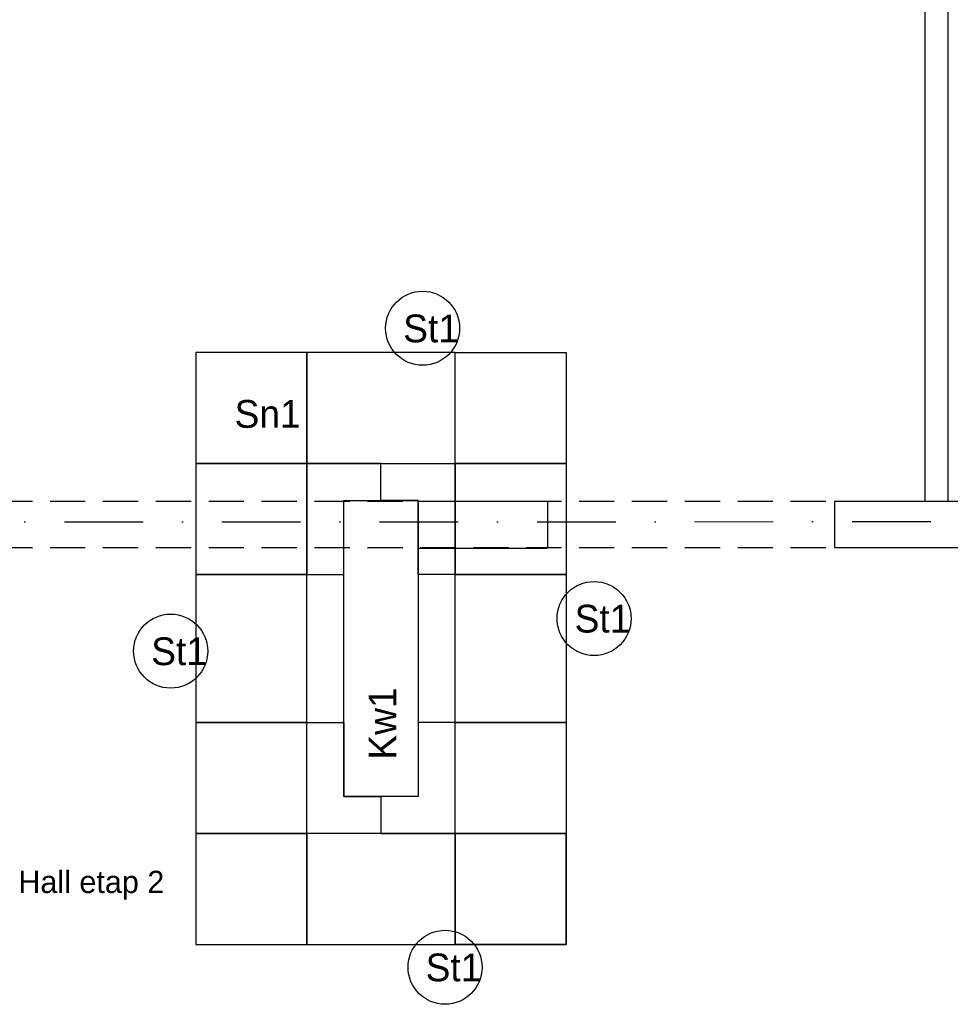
# Model space of a CAD drawing. Header units: millimetres. Extents: x 14495 to 271441, y -21035 to 2232.
# Tile 165 of 227: x 85304 to 85807, y -2514 to -1982. Entities that reach past the tile are written whole.
import ezdxf
from ezdxf.enums import TextEntityAlignment as Align

# ---------------------------------------------------------------- set-up
doc = ezdxf.new("R2010")
doc.units = ezdxf.units.MM
doc.linetypes.add('DASHDOT', pattern=[1, 0.5, -0.25, 0, -0.25])
doc.linetypes.add('DASHED2', pattern=[9.525, 6.35, -3.175])
for name, color, linetype in [('-- TECH SYMBOLE NOWE', 1, 'Continuous'), ('_1_cienkie', 251, 'Continuous'), ('A-POW-NR', 1, 'Continuous'), ('A_L_PRZEK', 3, 'Continuous'), ('A_OSIE', 252, 'DASHDOT'), ('A_PROJEKTOWANE', 3, 'Continuous'), ('A_SC_DZIAlOWE', 4, 'Continuous')]:
    doc.layers.add(name, color=color, linetype=linetype)
doc.layers.add('A-POW', color=2, linetype='Continuous', plot=False)
doc.layers.add('TECH Wyp-meble nowe', color=1, linetype='Continuous', lineweight=30)
doc.layers.add('TECH Wyp-sanitar', color=8, linetype='Continuous', lineweight=30)
doc.styles.add('ARIAL1_2', font='arial.ttf', dxfattribs={"width": 1.2})
doc.styles.add('arialce', font='ARIALN.TTF')
doc.styles.add('cg', font='GOTHIC.TTF')
doc.styles.add('switz721ltexbt', font='swissel.ttf')

# ---------------------------------------------------------------- blocks, each defined once
blk = doc.blocks.new('POW')
at = {"const_width": 5}
blk.add_lwpolyline([(125.32, 0), (0, 0)], dxfattribs=at)
at = {"style": 'switz721ltexbt'}
blk.add_attdef('001', (-1.78, 12.35), '', height=41.18, dxfattribs=at)
blk = doc.blocks.new('Sn1')
at = {"layer": 'TECH Wyp-meble nowe', "color": 2, "linetype": 'Continuous', "lineweight": -3}
for points in [[(3713.3, 1971.17), (3713.3, 2031.17), (3653.3, 2031.17), (3653.3, 1971.17), (3713.3, 1971.17)], [(3793.3, 1971.17), (3793.3, 2031.17), (3713.3, 2031.17), (3713.3, 1971.17), (3793.3, 1971.17)], [(3793.3, 1971.17), (3793.3, 2031.17), (3853.3, 2031.17), (3853.3, 1971.17), (3793.3, 1971.17)], [(3713.3, 1911.17), (3713.3, 1971.17), (3653.3, 1971.17), (3653.3, 1911.17), (3713.3, 1911.17)], [(3713.3, 1911.17), (3733.3, 1911.17), (3733.3, 1951.17), (3753.3, 1951.17), (3753.3, 1971.17), (3713.3, 1971.17), (3713.3, 1911.17)], [(3793.3, 1911.17), (3773.3, 1911.17), (3773.3, 1951.17), (3753.3, 1951.17), (3753.3, 1971.17), (3793.3, 1971.17), (3793.3, 1911.17)], [(3793.3, 1911.17), (3793.3, 1971.17), (3853.3, 1971.17), (3853.3, 1911.17), (3793.3, 1911.17)], [(3713.3, 1831.17), (3713.3, 1911.17), (3653.3, 1911.17), (3653.3, 1831.17), (3713.3, 1831.17)], [(3793.3, 1831.17), (3793.3, 1911.17), (3853.3, 1911.17), (3853.3, 1831.17), (3793.3, 1831.17)], [(3713.3, 1771.17), (3713.3, 1831.17), (3653.3, 1831.17), (3653.3, 1771.17), (3713.3, 1771.17)], [(3713.3, 1831.17), (3733.3, 1831.17), (3733.3, 1791.17), (3753.3, 1791.17), (3753.3, 1771.17), (3713.3, 1771.17), (3713.3, 1831.17)], [(3793.3, 1831.17), (3773.3, 1831.17), (3773.3, 1791.17), (3753.3, 1791.17), (3753.3, 1771.17), (3793.3, 1771.17), (3793.3, 1831.17)], [(3793.3, 1771.17), (3793.3, 1831.17), (3853.3, 1831.17), (3853.3, 1771.17), (3793.3, 1771.17)], [(3713.3, 1711.17), (3713.3, 1771.17), (3653.3, 1771.17), (3653.3, 1711.17), (3713.3, 1711.17)], [(3793.3, 1711.17), (3793.3, 1771.17), (3713.3, 1771.17), (3713.3, 1711.17), (3793.3, 1711.17)], [(3853.3, 1711.17), (3853.3, 1771.17), (3793.3, 1771.17), (3793.3, 1711.17), (3853.3, 1711.17)], [(3793.3, 1711.17), (3793.3, 1771.17), (3853.3, 1771.17), (3853.3, 1711.17), (3793.3, 1711.17)]]:
    blk.add_lwpolyline(points, dxfattribs=at)
blk.add_lwpolyline([(3733.3, 1951.17), (3773.3, 1951.17), (3773.3, 1791.17), (3733.3, 1791.17)], close=True, dxfattribs=at)
blk = doc.blocks.new('ST-1')
at = {"layer": 'TECH Wyp-meble nowe', "color": 2, "linetype": 'Continuous', "lineweight": -3}
blk.add_circle((3872.46, 1887.35), 20, dxfattribs=at)

msp = doc.modelspace()

# ---------------------------------------------------------------- linework, layer by layer
at = {"layer": '_1_cienkie', "linetype": 'DASHED2', "ltscale": 3}
for p, q in [((85206.37, -2241.76), (85793.72, -2241.76)), ((85206.37, -2266.76), (85793.72, -2266.76))]:
    msp.add_line(p, q, dxfattribs=at)
at = {"layer": 'A_L_PRZEK'}
for p, q in [((85519.37, -2241.76), (85519.37, -2266.76)), ((85519.37, -2241.76), (85519.37, -2266.76)), ((85589.37, -2241.76), (85589.37, -2266.76)), ((85589.37, -2241.76), (85589.37, -2266.76)), ((85744.37, -2241.76), (85744.37, -2266.76)), ((85744.37, -2241.76), (86226.81, -2241.76)), ((85744.37, -2266.76), (86226.81, -2266.76))]:
    msp.add_line(p, q, dxfattribs=at)
at = {"layer": 'A_OSIE', "ltscale": 85}
msp.add_line((82264.85, -2254.26), (86567.36, -2252.35), dxfattribs=at)
at = {"layer": 'A_PROJEKTOWANE'}
for p, q in [((85519.37, -2241.76), (85589.37, -2241.76)), ((85519.37, -2241.76), (85589.37, -2241.76)), ((85519.37, -2267.02), (85589.37, -2267.02)), ((85519.37, -2267.02), (85589.37, -2267.02))]:
    msp.add_line(p, q, dxfattribs=at)
at = {"layer": 'A_SC_DZIAlOWE'}
for p, q in [((85805.72, -1799.76), (85805.72, -2076.76)), ((85793.22, -1949.76), (85793.22, -2076.76)), ((85793.22, -2076.76), (85793.22, -2241.76)), ((85805.72, -2076.76), (85805.72, -2241.76)), ((85805.72, -2076.76), (85805.72, -2241.76)), ((85805.72, -2076.76), (85805.72, -2241.76))]:
    msp.add_line(p, q, dxfattribs=at)

# ---------------------------------------------------------------- block references
at = {"layer": 'A-POW-NR'}
ref = msp.add_blockref('POW', (85217.88, -2456.59), dxfattribs=dict(at, xscale=0.6, yscale=0.6, zscale=0.6))
ref.add_attrib('88,88', '81.7', dxfattribs={"layer": 'A-POW', "height": 8, "style": 'ARIAL1_2', "width": 1.2}).set_placement((85246.1, -2475.44), align=Align.RIGHT)
ref.add_attrib('POKOJ', 'Hall etap 2', (85303.56, -2453.38), dxfattribs={"layer": 'A-POW', "height": 12, "style": 'arialce', "width": 1.2})
ref.add_attrib('001', '221b', (85217.88, -2452.07), dxfattribs={"layer": '0', "height": 24.71, "style": 'switz721ltexbt', "width": 0.7})
at = {"layer": 'TECH Wyp-sanitar', "linetype": 'Continuous'}
for name, p in [('ST-1', (81649.48, -4035.6)), ('Sn1', (81746.14, -4192.43)), ('ST-1', (81742.08, -4192.43)), ('ST-1', (81513.38, -4210.04)), ('ST-1', (81661.59, -4380.86))]:
    msp.add_blockref(name, p, dxfattribs=at)

# ---------------------------------------------------------------- texts
at = {"layer": '-- TECH SYMBOLE NOWE', "color": 1, "style": 'cg'}
for s, p in [('St1', (85511.44, -2155.83)), ('Sn1', (85420.36, -2202.03)), ('St1', (85604.03, -2312.66)), ('St1', (85375.33, -2330.27)), ('St1', (85523.55, -2501.09))]:
    msp.add_text(s, height=15, dxfattribs=at).set_placement(p)
msp.add_text('Kw1', height=15, rotation=90, dxfattribs=at).set_placement((85507.79, -2381.32))

doc.saveas('drawing.dxf')
